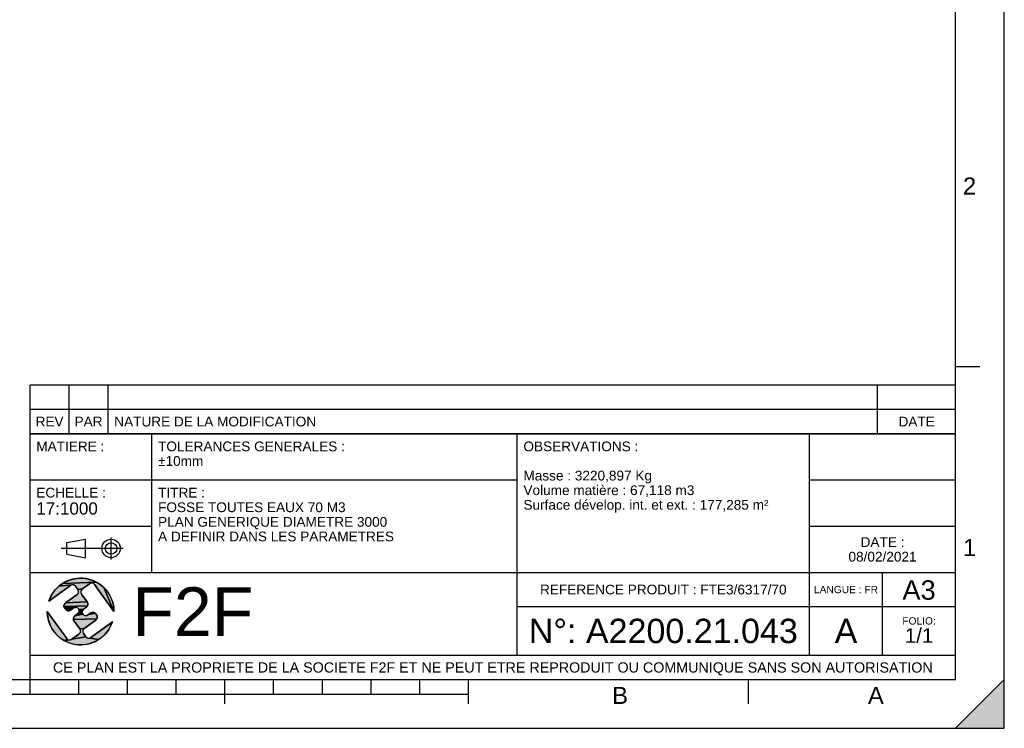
# Model space of a CAD drawing. Header units: millimetres. Extents: x 0 to 420, y 0 to 297.
# Tile 21 of 31: x 218 to 420, y 0 to 146. Entities that reach past the tile are written whole.
import ezdxf

# ---------------------------------------------------------------- set-up
doc = ezdxf.new("R2010")
doc.units = ezdxf.units.MM
doc.header["$LTSCALE"] = 23.1
doc.layers.get('0').update_dxf_attribs({"linetype": 'CONTINUOUS'})
doc.styles.get("Standard").update_dxf_attribs({"font": 'arial.ttf'})
doc.styles.add('TEXTSTYLE_2', font='arial.ttf')

# ---------------------------------------------------------------- blocks, each defined once
blk = doc.blocks.new('MARGEA3_BL0', base_point=(210.000078, 148.5))
at = {"color": 7, "linetype": 'Continuous'}
for p, q in [((420, 0), (420, 296.999914)), ((420.000078, 0.000001), (420.000078, 297.000001)), ((410.000078, 10.000001), (410.000078, 287.000001)), ((415.000078, 74.250001), (410.000078, 74.250001)), ((10.000078, 10.000001), (410.000078, 10.000001)), ((220.000078, 7.000001), (220.000078, 10.000001)), ((230.000078, 7.000001), (230.000078, 10.000001)), ((240.000078, 7.000001), (240.000078, 10.000001)), ((250.000078, 7.000001), (250.000078, 10.000001)), ((260.000078, 5.000001), (260.000078, 10.000001)), ((270.000078, 7.000001), (270.000078, 10.000001)), ((280.000078, 7.000001), (280.000078, 10.000001)), ((290.000078, 7.000001), (290.000078, 10.000001)), ((300.000078, 7.000001), (300.000078, 10.000001)), ((310.000078, 5.000001), (310.000078, 10.000001)), ((367.500078, 5.000001), (367.500078, 10.000001)), ((420, 10), (410, 0)), ((420, 10), (410, 0)), ((420.000078, 10.000001), (410.000078, 0.000001)), ((420, 0), (420, 10)), ((420.000078, 0.000001), (420.000078, 10.000001)), ((110.000078, 7.000001), (310.000078, 7.000001)), ((0.000078, 0), (420.000078, 0)), ((410, 0), (420, 0)), ((410.000078, 0.000001), (420.000078, 0.000001))]:
    blk.add_line(p, q, dxfattribs=at)
blk.add_solid([(420, 10), (410, 0), (420, 0)], dxfattribs=at)
at = {"color": 7, "linetype": 'Continuous', "style": 'TEXTSTYLE_2', "oblique": 0.00001872}
for s, p in [('2', (411.500078, 109.625001)), ('1', (411.500078, 35.375001)), ('B', (339.500078, 5.000001)), ('A', (392.000078, 5.000001))]:
    blk.add_text(s, height=3.5, dxfattribs=at).set_placement(p)
blk = doc.blocks.new('ISO_BL2', base_point=(232.75, 36.94))
at = {"color": 2, "linetype": 'Continuous'}
for p, q in [((227.55, 38.13), (231.35, 38.84)), ((231.35, 35.04), (231.35, 38.84)), ((236.63, 34.66), (236.63, 39.22)), ((239.09, 36.94), (226.41, 36.94)), ((227.55, 35.76), (227.55, 38.13)), ((227.55, 35.76), (231.35, 35.04))]:
    blk.add_line(p, q, dxfattribs=at)
for radius in [1.9, 1.18]:
    blk.add_circle((236.63, 36.94), radius, dxfattribs=at)
blk = doc.blocks.new('LOGO-F2F-A3_BL3', base_point=(230.38, 23.99))
at = {"linetype": 'Continuous'}
for points in [[(229.18, 30.73), (230.09, 30.83), (231.01, 30.81), (231.92, 30.66), (232.8, 30.39), (233.64, 30.01), (226.63, 29.71), (227.43, 30.17), (228.28, 30.51)], [(228.29, 29.32), (223.88, 26.13), (224.22, 26.98), (224.68, 27.78), (225.24, 28.51), (225.89, 29.16), (228.6, 29.45), (228.44, 29.41)], [(232.34, 29.76), (232.19, 29.68), (230.73, 28.62), (229.81, 28.51), (229.34, 29.16), (229.23, 29.28), (229.09, 29.38), (228.93, 29.44), (228.77, 29.47), (228.6, 29.45), (225.89, 29.16), (226.63, 29.71), (233.64, 30.01), (234.42, 29.52), (235.12, 28.93), (237.23, 23.99), (233.24, 29.51), (233.13, 29.63), (232.99, 29.73), (232.83, 29.79), (232.67, 29.82), (232.5, 29.81)], [(230.61, 28.51), (230.51, 28.37), (230.45, 28.21), (230.42, 28.05), (230.43, 27.88), (230.48, 27.72), (230.56, 27.57), (231.74, 25.95), (227.26, 25.74), (229.64, 27.46), (229.76, 27.57), (229.86, 27.71), (229.92, 27.87), (229.95, 28.03), (229.94, 28.2), (229.89, 28.36), (229.81, 28.51), (230.73, 28.62)], [(237.17, 24.9), (237.23, 23.99), (235.12, 28.93), (235.74, 28.25), (236.27, 27.49), (236.68, 26.67), (236.99, 25.81)], [(231.82, 25.81), (231.87, 25.65), (231.88, 25.48), (231.85, 25.31), (231.79, 25.16), (226.96, 25), (226.95, 25.17), (226.98, 25.33), (227.04, 25.49), (227.14, 25.63), (227.26, 25.74), (231.74, 25.95)], [(231.69, 25.02), (231.57, 24.91), (231, 24.5), (230.01, 24.38), (229.93, 24.52), (229.82, 24.65), (229.68, 24.74), (229.53, 24.81), (229.36, 24.83), (227.01, 24.84), (226.96, 25), (231.79, 25.16)], [(229.03, 24.77), (228.88, 24.69), (228.32, 24.28), (228.17, 24.2), (228.01, 24.15), (227.84, 24.14), (227.68, 24.17), (227.52, 24.23), (227.38, 24.33), (227.27, 24.45), (227.09, 24.69), (227.01, 24.84), (229.36, 24.83), (229.19, 24.82)], [(230.88, 24.38), (230.78, 24.24), (230.72, 24.09), (230.69, 23.92), (230.7, 23.76), (230.75, 23.59), (230.83, 23.45), (229.2, 23.07), (229.76, 23.48), (229.89, 23.59), (229.98, 23.73), (230.05, 23.88), (230.07, 24.05), (230.06, 24.22), (230.01, 24.38), (231, 24.5)], [(223.59, 23.07), (223.53, 23.99), (227.53, 18.46), (227.64, 18.34), (227.13, 17.96), (226.35, 18.45), (225.64, 19.04), (225.02, 19.72), (224.5, 20.48), (224.08, 21.3), (223.78, 22.17)], [(233.49, 23.52), (233.67, 23.28), (233.75, 23.13), (233.8, 22.97), (233.81, 22.8), (233.79, 22.64), (233.72, 22.48), (228.9, 22.33), (228.89, 22.49), (228.91, 22.66), (228.98, 22.82), (229.07, 22.95), (229.2, 23.07), (230.83, 23.45), (230.95, 23.32), (231.08, 23.23), (231.24, 23.16), (231.41, 23.14), (231.57, 23.15), (231.73, 23.2), (231.88, 23.28), (233.38, 23.65)], [(233.63, 22.34), (233.5, 22.23), (231.12, 20.51), (230.2, 20.4), (229.03, 22.02), (228.95, 22.16), (228.9, 22.33), (233.72, 22.48)], [(232.92, 23.83), (233.09, 23.8), (233.24, 23.74), (233.38, 23.65), (231.88, 23.28), (232.45, 23.69), (232.59, 23.77), (232.75, 23.82)], [(231, 20.4), (230.9, 20.26), (230.84, 20.1), (230.82, 19.94), (230.83, 19.77), (230.87, 19.61), (230.96, 19.46), (231.43, 18.82), (228.57, 18.3), (230.03, 19.35), (230.16, 19.46), (230.25, 19.6), (230.32, 19.76), (230.34, 19.92), (230.33, 20.09), (230.28, 20.25), (230.2, 20.4), (231.12, 20.51)], [(234.87, 18.81), (234.14, 18.26), (232.17, 18.52), (232.33, 18.57), (232.47, 18.65), (236.89, 21.84), (236.54, 20.99), (236.09, 20.19), (235.53, 19.46)], [(232, 18.51), (232.17, 18.52), (234.14, 18.26), (233.34, 17.81), (232.48, 17.47), (231.59, 17.24), (230.67, 17.14), (229.75, 17.16), (228.85, 17.31), (227.96, 17.58), (227.13, 17.96), (228.1, 18.15), (228.27, 18.17), (228.43, 18.21), (228.57, 18.3), (231.43, 18.82), (231.54, 18.69), (231.68, 18.6), (231.83, 18.53)], [(228.1, 18.15), (227.13, 17.96), (227.64, 18.34), (227.78, 18.24), (227.93, 18.18)]]:
    blk.add_hatch(color=2, dxfattribs=at).paths.add_polyline_path(points)
at = {"color": 2, "linetype": 'Continuous'}
for p, q in [((227.43, 30.17), (228.28, 30.51)), ((228.28, 30.51), (229.18, 30.73)), ((229.18, 30.73), (230.09, 30.83)), ((230.09, 30.83), (231.01, 30.81)), ((231.01, 30.81), (231.92, 30.66)), ((231.92, 30.66), (232.8, 30.39)), ((232.8, 30.39), (233.64, 30.01)), ((224.68, 27.78), (225.24, 28.51)), ((225.24, 28.51), (225.89, 29.16)), ((225.89, 29.16), (226.63, 29.71)), ((228.6, 29.45), (225.89, 29.16)), ((226.63, 29.71), (227.43, 30.17)), ((233.64, 30.01), (226.63, 29.71)), ((228.44, 29.41), (228.29, 29.32)), ((228.6, 29.45), (228.44, 29.41)), ((228.77, 29.47), (228.6, 29.45)), ((228.93, 29.44), (228.77, 29.47)), ((229.09, 29.38), (228.93, 29.44)), ((229.23, 29.28), (229.09, 29.38)), ((229.34, 29.16), (229.23, 29.28)), ((230.73, 28.62), (229.81, 28.51)), ((229.89, 28.36), (229.81, 28.51)), ((229.94, 28.2), (229.89, 28.36)), ((230.51, 28.37), (230.45, 28.21)), ((230.61, 28.51), (230.51, 28.37)), ((230.73, 28.62), (230.61, 28.51)), ((232.34, 29.76), (232.19, 29.68)), ((232.5, 29.81), (232.34, 29.76)), ((232.67, 29.82), (232.5, 29.81)), ((232.83, 29.79), (232.67, 29.82)), ((232.99, 29.73), (232.83, 29.79)), ((233.13, 29.63), (232.99, 29.73)), ((233.24, 29.51), (233.13, 29.63)), ((233.64, 30.01), (234.42, 29.52)), ((234.42, 29.52), (235.12, 28.93)), ((235.12, 28.93), (237.23, 23.99)), ((235.12, 28.93), (235.74, 28.25)), ((223.88, 26.13), (224.22, 26.98)), ((224.22, 26.98), (224.68, 27.78)), ((229.64, 27.46), (229.76, 27.57)), ((229.76, 27.57), (229.86, 27.71)), ((229.86, 27.71), (229.92, 27.87)), ((229.92, 27.87), (229.95, 28.03)), ((229.95, 28.03), (229.94, 28.2)), ((230.45, 28.21), (230.42, 28.05)), ((230.42, 28.05), (230.43, 27.88)), ((230.43, 27.88), (230.48, 27.72)), ((230.48, 27.72), (230.56, 27.57)), ((235.74, 28.25), (236.27, 27.49)), ((236.27, 27.49), (236.68, 26.67)), ((236.68, 26.67), (236.99, 25.81)), ((226.95, 25.17), (226.98, 25.33)), ((226.96, 25), (226.95, 25.17)), ((231.79, 25.16), (226.96, 25)), ((227.01, 24.84), (226.96, 25)), ((226.98, 25.33), (227.04, 25.49)), ((227.09, 24.69), (227.01, 24.84)), ((229.36, 24.83), (227.01, 24.84)), ((227.04, 25.49), (227.14, 25.63)), ((227.14, 25.63), (227.26, 25.74)), ((231.74, 25.95), (227.26, 25.74)), ((227.38, 24.33), (227.27, 24.45)), ((227.52, 24.23), (227.38, 24.33)), ((228.32, 24.28), (228.17, 24.2)), ((229.03, 24.77), (228.88, 24.69)), ((229.19, 24.82), (229.03, 24.77)), ((229.36, 24.83), (229.19, 24.82)), ((229.53, 24.81), (229.36, 24.83)), ((229.68, 24.74), (229.53, 24.81)), ((229.82, 24.65), (229.68, 24.74)), ((229.93, 24.52), (229.82, 24.65)), ((230.01, 24.38), (229.93, 24.52)), ((231, 24.5), (230.01, 24.38)), ((230.06, 24.22), (230.01, 24.38)), ((230.88, 24.38), (230.78, 24.24)), ((231, 24.5), (230.88, 24.38)), ((231.69, 25.02), (231.57, 24.91)), ((231.79, 25.16), (231.69, 25.02)), ((231.74, 25.95), (231.82, 25.81)), ((231.85, 25.31), (231.79, 25.16)), ((231.82, 25.81), (231.87, 25.65)), ((231.88, 25.48), (231.85, 25.31)), ((231.87, 25.65), (231.88, 25.48)), ((236.99, 25.81), (237.17, 24.9)), ((237.17, 24.9), (237.23, 23.99)), ((223.59, 23.07), (223.53, 23.99)), ((223.78, 22.17), (223.59, 23.07)), ((227.68, 24.17), (227.52, 24.23)), ((227.84, 24.14), (227.68, 24.17)), ((228.01, 24.15), (227.84, 24.14)), ((228.17, 24.2), (228.01, 24.15)), ((228.89, 22.49), (228.91, 22.66)), ((228.9, 22.33), (228.89, 22.49)), ((233.72, 22.48), (228.9, 22.33)), ((228.95, 22.16), (228.9, 22.33)), ((228.91, 22.66), (228.98, 22.82)), ((228.98, 22.82), (229.07, 22.95)), ((229.07, 22.95), (229.2, 23.07)), ((230.83, 23.45), (229.2, 23.07)), ((229.76, 23.48), (229.89, 23.59)), ((229.89, 23.59), (229.98, 23.73)), ((229.98, 23.73), (230.05, 23.88)), ((230.05, 23.88), (230.07, 24.05)), ((230.07, 24.05), (230.06, 24.22)), ((230.72, 24.09), (230.69, 23.92)), ((230.69, 23.92), (230.7, 23.76)), ((230.7, 23.76), (230.75, 23.59)), ((230.78, 24.24), (230.72, 24.09)), ((230.75, 23.59), (230.83, 23.45)), ((230.83, 23.45), (230.95, 23.32)), ((230.95, 23.32), (231.08, 23.23)), ((231.08, 23.23), (231.24, 23.16)), ((231.24, 23.16), (231.41, 23.14)), ((231.41, 23.14), (231.57, 23.15)), ((231.57, 23.15), (231.73, 23.2)), ((231.73, 23.2), (231.88, 23.28)), ((233.38, 23.65), (231.88, 23.28)), ((232.45, 23.69), (232.59, 23.77)), ((232.59, 23.77), (232.75, 23.82)), ((232.75, 23.82), (232.92, 23.83)), ((232.92, 23.83), (233.09, 23.8)), ((233.09, 23.8), (233.24, 23.74)), ((233.24, 23.74), (233.38, 23.65)), ((233.38, 23.65), (233.49, 23.52)), ((233.63, 22.34), (233.5, 22.23)), ((233.72, 22.48), (233.63, 22.34)), ((233.67, 23.28), (233.75, 23.13)), ((233.79, 22.64), (233.72, 22.48)), ((233.75, 23.13), (233.8, 22.97)), ((233.81, 22.8), (233.79, 22.64)), ((233.8, 22.97), (233.81, 22.8)), ((224.08, 21.3), (223.78, 22.17)), ((224.5, 20.48), (224.08, 21.3)), ((225.02, 19.72), (224.5, 20.48)), ((229.03, 22.02), (228.95, 22.16)), ((231.12, 20.51), (230.2, 20.4)), ((230.28, 20.25), (230.2, 20.4)), ((230.33, 20.09), (230.28, 20.25)), ((230.9, 20.26), (230.84, 20.1)), ((231, 20.4), (230.9, 20.26)), ((231.12, 20.51), (231, 20.4)), ((236.54, 20.99), (236.09, 20.19)), ((236.89, 21.84), (236.54, 20.99)), ((225.64, 19.04), (225.02, 19.72)), ((226.35, 18.45), (225.64, 19.04)), ((227.13, 17.96), (226.35, 18.45)), ((227.64, 18.34), (227.13, 17.96)), ((227.53, 18.46), (227.64, 18.34)), ((227.64, 18.34), (227.78, 18.24)), ((227.78, 18.24), (227.93, 18.18)), ((228.27, 18.17), (228.43, 18.21)), ((228.43, 18.21), (228.57, 18.3)), ((231.43, 18.82), (228.57, 18.3)), ((230.03, 19.35), (230.16, 19.46)), ((230.16, 19.46), (230.25, 19.6)), ((230.25, 19.6), (230.32, 19.76)), ((230.32, 19.76), (230.34, 19.92)), ((230.34, 19.92), (230.33, 20.09)), ((230.84, 20.1), (230.82, 19.94)), ((230.82, 19.94), (230.83, 19.77)), ((230.83, 19.77), (230.87, 19.61)), ((230.87, 19.61), (230.96, 19.46)), ((231.43, 18.82), (231.54, 18.69)), ((231.54, 18.69), (231.68, 18.6)), ((231.68, 18.6), (231.83, 18.53)), ((231.83, 18.53), (232, 18.51)), ((232, 18.51), (232.17, 18.52)), ((232.17, 18.52), (232.33, 18.57)), ((234.14, 18.26), (232.17, 18.52)), ((232.33, 18.57), (232.47, 18.65)), ((234.14, 18.26), (233.34, 17.81)), ((234.87, 18.81), (234.14, 18.26)), ((235.53, 19.46), (234.87, 18.81)), ((236.09, 20.19), (235.53, 19.46)), ((228.1, 18.15), (227.13, 17.96)), ((227.96, 17.58), (227.13, 17.96)), ((227.93, 18.18), (228.1, 18.15)), ((228.85, 17.31), (227.96, 17.58)), ((228.1, 18.15), (228.27, 18.17)), ((229.75, 17.16), (228.85, 17.31)), ((230.67, 17.14), (229.75, 17.16)), ((231.59, 17.24), (230.67, 17.14)), ((232.48, 17.47), (231.59, 17.24)), ((233.34, 17.81), (232.48, 17.47))]:
    blk.add_line(p, q, dxfattribs=at)
at = {"color": 7, "linetype": 'Continuous'}
for p, q in [((223.88, 26.13), (228.29, 29.32)), ((229.34, 29.16), (229.81, 28.51)), ((230.73, 28.62), (232.19, 29.68)), ((233.24, 29.51), (237.23, 23.99)), ((229.64, 27.46), (227.26, 25.74)), ((231.74, 25.95), (230.56, 27.57)), ((227.09, 24.69), (227.27, 24.45)), ((228.32, 24.28), (228.88, 24.69)), ((231, 24.5), (231.57, 24.91)), ((227.53, 18.46), (223.53, 23.99)), ((229.76, 23.48), (229.2, 23.07)), ((232.45, 23.69), (231.88, 23.28)), ((233.67, 23.28), (233.49, 23.52)), ((229.03, 22.02), (230.2, 20.4)), ((231.12, 20.51), (233.5, 22.23)), ((236.89, 21.84), (232.47, 18.65)), ((230.03, 19.35), (228.57, 18.3)), ((231.43, 18.82), (230.96, 19.46))]:
    blk.add_line(p, q, dxfattribs=at)
at = {"color": 2, "linetype": 'Continuous'}
for points in [[(229.18, 30.73), (230.09, 30.83), (231.01, 30.81), (231.92, 30.66), (232.8, 30.39), (233.64, 30.01), (226.63, 29.71), (227.43, 30.17), (228.28, 30.51), (229.18, 30.73)], [(228.29, 29.32), (223.88, 26.13), (224.22, 26.98), (224.68, 27.78), (225.24, 28.51), (225.89, 29.16), (228.6, 29.45), (228.44, 29.41), (228.29, 29.32)], [(232.34, 29.76), (232.19, 29.68), (230.73, 28.62), (229.81, 28.51), (229.34, 29.16), (229.23, 29.28), (229.09, 29.38), (228.93, 29.44), (228.77, 29.47), (228.6, 29.45), (225.89, 29.16), (226.63, 29.71), (233.64, 30.01), (234.42, 29.52), (235.12, 28.93), (237.23, 23.99), (233.24, 29.51), (233.13, 29.63), (232.99, 29.73), (232.83, 29.79), (232.67, 29.82), (232.5, 29.81), (232.34, 29.76)], [(230.61, 28.51), (230.51, 28.37), (230.45, 28.21), (230.42, 28.05), (230.43, 27.88), (230.48, 27.72), (230.56, 27.57), (231.74, 25.95), (227.26, 25.74), (229.64, 27.46), (229.76, 27.57), (229.86, 27.71), (229.92, 27.87), (229.95, 28.03), (229.94, 28.2), (229.89, 28.36), (229.81, 28.51), (230.73, 28.62), (230.61, 28.51)], [(237.17, 24.9), (237.23, 23.99), (235.12, 28.93), (235.74, 28.25), (236.27, 27.49), (236.68, 26.67), (236.99, 25.81), (237.17, 24.9)], [(231.82, 25.81), (231.87, 25.65), (231.88, 25.48), (231.85, 25.31), (231.79, 25.16), (226.96, 25), (226.95, 25.17), (226.98, 25.33), (227.04, 25.49), (227.14, 25.63), (227.26, 25.74), (231.74, 25.95), (231.82, 25.81)], [(231.69, 25.02), (231.57, 24.91), (231, 24.5), (230.01, 24.38), (229.93, 24.52), (229.82, 24.65), (229.68, 24.74), (229.53, 24.81), (229.36, 24.83), (227.01, 24.84), (226.96, 25), (231.79, 25.16), (231.69, 25.02)], [(229.03, 24.77), (228.88, 24.69), (228.32, 24.28), (228.17, 24.2), (228.01, 24.15), (227.84, 24.14), (227.68, 24.17), (227.52, 24.23), (227.38, 24.33), (227.27, 24.45), (227.09, 24.69), (227.01, 24.84), (229.36, 24.83), (229.19, 24.82), (229.03, 24.77)], [(230.88, 24.38), (230.78, 24.24), (230.72, 24.09), (230.69, 23.92), (230.7, 23.76), (230.75, 23.59), (230.83, 23.45), (229.2, 23.07), (229.76, 23.48), (229.89, 23.59), (229.98, 23.73), (230.05, 23.88), (230.07, 24.05), (230.06, 24.22), (230.01, 24.38), (231, 24.5), (230.88, 24.38)], [(223.59, 23.07), (223.53, 23.99), (227.53, 18.46), (227.64, 18.34), (227.13, 17.96), (226.35, 18.45), (225.64, 19.04), (225.02, 19.72), (224.5, 20.48), (224.08, 21.3), (223.78, 22.17), (223.59, 23.07)], [(233.49, 23.52), (233.67, 23.28), (233.75, 23.13), (233.8, 22.97), (233.81, 22.8), (233.79, 22.64), (233.72, 22.48), (228.9, 22.33), (228.89, 22.49), (228.91, 22.66), (228.98, 22.82), (229.07, 22.95), (229.2, 23.07), (230.83, 23.45), (230.95, 23.32), (231.08, 23.23), (231.24, 23.16), (231.41, 23.14), (231.57, 23.15), (231.73, 23.2), (231.88, 23.28), (233.38, 23.65), (233.49, 23.52)], [(233.63, 22.34), (233.5, 22.23), (231.12, 20.51), (230.2, 20.4), (229.03, 22.02), (228.95, 22.16), (228.9, 22.33), (233.72, 22.48), (233.63, 22.34)], [(232.92, 23.83), (233.09, 23.8), (233.24, 23.74), (233.38, 23.65), (231.88, 23.28), (232.45, 23.69), (232.59, 23.77), (232.75, 23.82), (232.92, 23.83)], [(231, 20.4), (230.9, 20.26), (230.84, 20.1), (230.82, 19.94), (230.83, 19.77), (230.87, 19.61), (230.96, 19.46), (231.43, 18.82), (228.57, 18.3), (230.03, 19.35), (230.16, 19.46), (230.25, 19.6), (230.32, 19.76), (230.34, 19.92), (230.33, 20.09), (230.28, 20.25), (230.2, 20.4), (231.12, 20.51), (231, 20.4)], [(234.87, 18.81), (234.14, 18.26), (232.17, 18.52), (232.33, 18.57), (232.47, 18.65), (236.89, 21.84), (236.54, 20.99), (236.09, 20.19), (235.53, 19.46), (234.87, 18.81)], [(232, 18.51), (232.17, 18.52), (234.14, 18.26), (233.34, 17.81), (232.48, 17.47), (231.59, 17.24), (230.67, 17.14), (229.75, 17.16), (228.85, 17.31), (227.96, 17.58), (227.13, 17.96), (228.1, 18.15), (228.27, 18.17), (228.43, 18.21), (228.57, 18.3), (231.43, 18.82), (231.54, 18.69), (231.68, 18.6), (231.83, 18.53), (232, 18.51)], [(228.1, 18.15), (227.13, 17.96), (227.64, 18.34), (227.78, 18.24), (227.93, 18.18), (228.1, 18.15)]]:
    blk.add_lwpolyline(points, dxfattribs=at)
at = {"color": 7, "linetype": 'Continuous'}
for centre, radius, start, end in [((230.38, 23.99), 6.85, 0, 161.7653), ((228.73, 28.72), 0.75, 35.8827, 125.8827), ((229.2, 28.07), 0.75, 305.8827, 35.8827), ((231.17, 28.01), 0.75, 125.8827, 215.8827), ((232.63, 29.07), 0.75, 35.8827, 125.8827), ((227.7, 25.13), 0.75, 125.8827, 215.8827), ((227.88, 24.89), 0.75, 215.8827, 305.8827), ((229.32, 24.08), 0.75, 305.8827, 125.8827), ((231.44, 23.89), 0.75, 125.8827, 305.8827), ((231.13, 25.51), 0.75, 305.8827, 35.8827), ((230.38, 23.99), 6.85, 180, 341.7653), ((229.64, 22.46), 0.75, 125.8827, 215.8827), ((232.89, 23.08), 0.75, 35.8827, 125.8827), ((233.06, 22.84), 0.75, 305.8827, 35.8827), ((229.59, 19.96), 0.75, 305.8827, 35.8827), ((231.56, 19.9), 0.75, 125.8827, 215.8827), ((228.13, 18.9), 0.75, 215.8827, 305.8827), ((232.03, 19.26), 0.75, 215.8827, 305.8827)]:
    blk.add_arc(centre, radius, start, end, dxfattribs=at)
blk = doc.blocks.new('*T5')
at = {"color": 2, "linetype": 'Continuous'}
for p, q in [((0, 0), (0, 50.5)), ((0, 50.5), (190, 50.5)), ((25, 22), (25, 50.5)), ((100, 5), (100, 50.5)), ((160, 5), (160, 50.5)), ((190, 0), (190, 50.5)), ((0, 41), (100, 41)), ((160, 41), (190, 41)), ((0, 31.5), (25, 31.5)), ((160, 31.5), (190, 31.5)), ((0, 22), (190, 22)), ((175, 5), (175, 22)), ((100, 15), (190, 15)), ((0, 5), (190, 5)), ((0, 0), (190, 0))]:
    blk.add_line(p, q, dxfattribs=at)
at = {"color": 5, "linetype": 'Continuous', "line_spacing_factor": 0.9}
for s, insert, char_height, width, attachment_point in [('MATIERE :\\P ', (1.28, 48.9), 2, 27.8662, 1), ('TOLERANCES GENERALES :\\P±10mm', (26.28, 48.9), 2, 76.5502, 1), ('OBSERVATIONS :\\P \\PMasse : 3220,897 Kg\\PVolume matière : 67,118 m3\\PSurface dévelop. int. et ext. : 177,285 m²', (101.28, 48.9), 2, 100.5056, 1), ('ECHELLE :\\P\\H2.5;17:1000', (1.28, 39.4), 2, 28.5204, 1), ('TITRE :\\PFOSSE TOUTES EAUX 70 M3\\PPLAN GENERIQUE DIAMETRE 3000\\PA DEFINIR DANS LES PARAMETRES', (26.28, 39.4), 2, 96.6543, 1), ('DATE :\\P08/02/2021', (175, 29.25), 2, 27.9554, 2), ('A3', (182.5, 20.4), 4, 13.6506, 2), ('REFERENCE PRODUIT : FTE3/6317/70', (130, 19.5), 2, 101.0558, 2), ('LANGUE : FR', (167.5, 19.25), 1.5, 26.2639, 2), ('N°: A2200.21.043', (130, 12.5), 5, 110.3346, 2), ('A', (167.5, 12.5), 5, 9.2937, 2), ('FOLIO:  \\P\\H3.0;1/1', (182.5, 12.81), 1.5, 16.0372, 2), ('CE PLAN EST LA PROPRIETE DE LA SOCIETE F2F ET NE PEUT ETRE REPRODUIT OU COMMUNIQUE SANS SON AUTORISATION', (95, 3.55), 2.1, 360.4506, 2)]:
    blk.add_mtext(s, dxfattribs=dict(at, insert=insert, char_height=char_height, width=width, attachment_point=attachment_point))
blk = doc.blocks.new('*T6')
at = {"color": 2, "linetype": 'Continuous'}
for p, q in [((190, 10), (0, 10)), ((0, 0), (0, 10)), ((8, 0), (8, 10)), ((16, 0), (16, 10)), ((174, 0), (174, 10)), ((190, 0), (190, 10)), ((190, 5), (0, 5)), ((190, 0), (0, 0))]:
    blk.add_line(p, q, dxfattribs=at)
at = {"color": 5, "linetype": 'Continuous', "char_height": 2, "line_spacing_factor": 0.9}
for s, insert, width, attachment_point in [('REV', (4, 3.5), 11.4647, 2), ('PAR', (12, 3.5), 11.4647, 2), ('NATURE DE LA MODIFICATION', (17.28, 3.5), 82.7212, 1), ('DATE', (182, 3.5), 14.8699, 2)]:
    blk.add_mtext(s, dxfattribs=dict(at, insert=insert, width=width, attachment_point=attachment_point))

msp = doc.modelspace()

# ---------------------------------------------------------------- linework, layer by layer
at = {"color": 7, "linetype": 'Continuous'}
for p, q in [((420, 0), (420, 297)), ((0, 0), (420, 0))]:
    msp.add_line(p, q, dxfattribs=at)

# ---------------------------------------------------------------- block references
msp.add_blockref('MARGEA3_BL0', (210, 148.5), dxfattribs=at)
for name, p in [('*T6', (220, 60.5)), ('*T5', (220, 10))]:
    msp.add_blockref(name, p)
at = {"color": 2, "linetype": 'Continuous'}
for name, p in [('ISO_BL2', (232.75, 36.94)), ('LOGO-F2F-A3_BL3', (230.38, 23.99))]:
    msp.add_blockref(name, p, dxfattribs=at)

# ---------------------------------------------------------------- texts
at = {"color": 5, "linetype": 'Continuous', "insert": (240.98, 28.96), "char_height": 10, "width": 24.7955, "attachment_point": 1, "line_spacing_factor": 0.9}
msp.add_mtext('F2F', dxfattribs=at)

doc.saveas('drawing.dxf')
